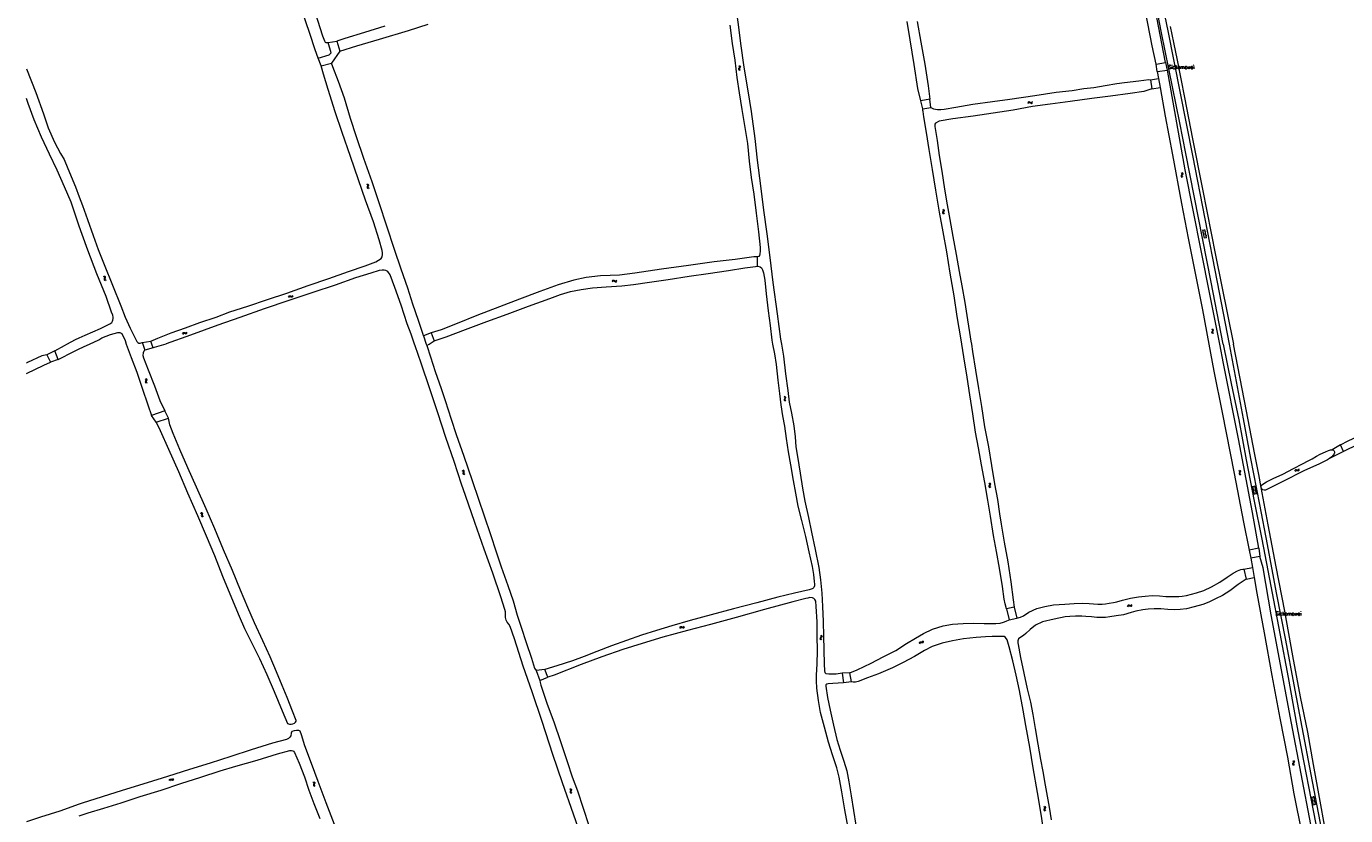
# Model space of a CAD drawing. Header units: metres. Extents: x 189705 to 199106, y 581686 to 588448.
# Tile 93 of 256: x 189971 to 190686, y 586745 to 587172. Entities that reach past the tile are written whole.
import ezdxf

# ---------------------------------------------------------------- set-up
doc = ezdxf.new("R2010")
doc.units = ezdxf.units.M
doc.layers.add('B-WA-OG-GBKN-G', color=7, linetype='Continuous', lineweight=18)
doc.styles.add('Style-STANDARD', font='STANDARD.shx')

msp = doc.modelspace()

# ---------------------------------------------------------------- linework, layer by layer
at = {"layer": 'B-WA-OG-GBKN-G'}
for p, q in [((190357.129, 587149.145), (190357.077, 587148.82)), ((190357.077, 587148.82), (190357.243, 587148.527)), ((190357.111, 587150.727), (190357.426, 587150.468)), ((190357.335, 587149.497), (190357.129, 587149.145)), ((190357.243, 587148.527), (190357.56, 587148.268)), ((190357.538, 587149.859), (190357.335, 587149.497)), ((190357.426, 587150.468), (190357.586, 587150.182)), ((190357.586, 587150.182), (190357.538, 587149.859)), ((190357.62, 587149.233), (190357.568, 587148.908)), ((190357.568, 587148.908), (190357.732, 587148.614)), ((190357.6, 587150.814), (190357.916, 587150.558)), ((190357.824, 587149.587), (190357.62, 587149.233)), ((190357.732, 587148.614), (190358.049, 587148.355)), ((190358.028, 587149.939), (190357.824, 587149.587)), ((190357.916, 587150.558), (190358.079, 587150.274)), ((190358.079, 587150.274), (190358.028, 587149.939)), ((190513.856, 587130.833), (190514.112, 587131.149)), ((190513.943, 587130.344), (190514.202, 587130.659)), ((190514.112, 587131.149), (190514.396, 587131.312)), ((190514.202, 587130.659), (190514.488, 587130.819)), ((190514.396, 587131.312), (190514.731, 587131.261)), ((190514.488, 587130.819), (190514.811, 587130.771)), ((190514.731, 587131.261), (190515.083, 587131.057)), ((190514.811, 587130.771), (190515.173, 587130.568)), ((190515.083, 587131.057), (190515.437, 587130.853)), ((190515.173, 587130.568), (190515.525, 587130.362)), ((190515.437, 587130.853), (190515.762, 587130.801)), ((190515.525, 587130.362), (190515.85, 587130.31)), ((190515.762, 587130.801), (190516.056, 587130.965)), ((190515.85, 587130.31), (190516.143, 587130.476)), ((190516.056, 587130.965), (190516.315, 587131.282)), ((190516.143, 587130.476), (190516.402, 587130.793)), ((190596.826, 587091.263), (190596.774, 587090.938)), ((190596.774, 587090.938), (190596.941, 587090.644)), ((190596.803, 587092.845), (190597.118, 587092.587)), ((190597.03, 587091.616), (190596.826, 587091.263)), ((190596.941, 587090.644), (190597.258, 587090.387)), ((190597.232, 587091.978), (190597.03, 587091.616)), ((190597.118, 587092.587), (190597.279, 587092.301)), ((190597.279, 587092.301), (190597.232, 587091.978)), ((190597.316, 587091.352), (190597.265, 587091.027)), ((190597.265, 587091.027), (190597.43, 587090.733)), ((190597.291, 587092.933), (190597.608, 587092.678)), ((190597.519, 587091.706), (190597.316, 587091.352)), ((190597.43, 587090.733), (190597.747, 587090.475)), ((190597.722, 587092.059), (190597.519, 587091.706)), ((190597.608, 587092.678), (190597.772, 587092.394)), ((190597.772, 587092.394), (190597.722, 587092.059)), ((190155.559, 587086.534), (190155.917, 587086.339)), ((190156.012, 587085.369), (190155.876, 587084.984)), ((190155.876, 587084.984), (190155.886, 587084.655)), ((190155.886, 587084.655), (190156.104, 587084.398)), ((190155.917, 587086.339), (190156.129, 587086.089)), ((190156.142, 587085.763), (190156.012, 587085.369)), ((190156.023, 587086.712), (190156.382, 587086.52)), ((190156.104, 587084.398), (190156.464, 587084.204)), ((190156.129, 587086.089), (190156.142, 587085.763)), ((190156.475, 587085.549), (190156.341, 587085.163)), ((190156.341, 587085.163), (190156.352, 587084.834)), ((190156.352, 587084.834), (190156.568, 587084.576)), ((190156.382, 587086.52), (190156.595, 587086.272)), ((190156.608, 587085.933), (190156.475, 587085.549)), ((190156.568, 587084.576), (190156.927, 587084.382)), ((190156.595, 587086.272), (190156.608, 587085.933)), ((190467.563, 587072.939), (190467.887, 587072.693)), ((190467.645, 587071.359), (190467.606, 587071.032)), ((190467.606, 587071.032), (190467.784, 587070.746)), ((190467.836, 587071.72), (190467.645, 587071.359)), ((190467.784, 587070.746), (190468.11, 587070.5)), ((190468.024, 587072.089), (190467.836, 587071.72)), ((190467.887, 587072.693), (190468.06, 587072.414)), ((190468.06, 587072.414), (190468.024, 587072.089)), ((190468.048, 587073.046), (190468.374, 587072.802)), ((190468.132, 587071.467), (190468.093, 587071.14)), ((190468.093, 587071.14), (190468.269, 587070.853)), ((190468.321, 587071.829), (190468.132, 587071.467)), ((190468.269, 587070.853), (190468.595, 587070.607)), ((190468.511, 587072.189), (190468.321, 587071.829)), ((190468.374, 587072.802), (190468.548, 587072.525)), ((190468.548, 587072.525), (190468.511, 587072.189)), ((190608.47, 587060.619), (190608.763, 587060.681)), ((190609.474, 587057.305), (190608.527, 587061.806)), ((190608.568, 587061.61), (190609.742, 587061.857)), ((190610.648, 587057.552), (190609.701, 587062.053)), ((190609.958, 587060.83), (190610.252, 587060.892)), ((190608.943, 587058.37), (190609.237, 587058.432)), ((190609, 587059.555), (190610.174, 587059.802)), ((190609.433, 587057.5), (190610.607, 587057.747)), ((190610.39, 587058.777), (190610.684, 587058.839)), ((190012.999, 587036.712), (190013.369, 587036.541)), ((190013.369, 587036.541), (190013.597, 587036.305)), ((190013.527, 587035.579), (190013.417, 587035.186)), ((190013.417, 587035.186), (190013.449, 587034.859)), ((190013.449, 587034.859), (190013.683, 587034.616)), ((190013.45, 587036.92), (190013.821, 587036.752)), ((190013.632, 587035.98), (190013.527, 587035.579)), ((190013.597, 587036.305), (190013.632, 587035.98)), ((190013.683, 587034.616), (190014.055, 587034.446)), ((190013.821, 587036.752), (190014.05, 587036.518)), ((190013.978, 587035.789), (190013.87, 587035.395)), ((190013.87, 587035.395), (190013.902, 587035.067)), ((190013.902, 587035.067), (190014.134, 587034.824)), ((190014.086, 587036.181), (190013.978, 587035.789)), ((190014.05, 587036.518), (190014.086, 587036.181)), ((190014.134, 587034.824), (190014.506, 587034.654)), ((190288.696, 587034.235), (190288.967, 587034.538)), ((190288.759, 587033.742), (190289.033, 587034.044)), ((190288.967, 587034.538), (190289.259, 587034.687)), ((190289.033, 587034.044), (190289.327, 587034.19)), ((190289.259, 587034.687), (190289.591, 587034.62)), ((190289.327, 587034.19), (190289.647, 587034.126)), ((190289.591, 587034.62), (190289.933, 587034.399)), ((190289.647, 587034.126), (190289.998, 587033.907)), ((190289.933, 587034.399), (190290.276, 587034.178)), ((190289.998, 587033.907), (190290.34, 587033.684)), ((190290.276, 587034.178), (190290.598, 587034.111)), ((190290.34, 587033.684), (190290.662, 587033.616)), ((190290.598, 587034.111), (190290.9, 587034.26)), ((190290.662, 587033.616), (190290.964, 587033.768)), ((190290.9, 587034.26), (190291.174, 587034.564)), ((190290.964, 587033.768), (190291.237, 587034.071)), ((190113.275, 587025.592), (190113.459, 587025.955)), ((190113.459, 587025.955), (190113.703, 587026.174)), ((190113.464, 587025.132), (190113.651, 587025.494)), ((190113.651, 587025.494), (190113.897, 587025.712)), ((190113.703, 587026.174), (190114.041, 587026.195)), ((190113.897, 587025.712), (190114.222, 587025.733)), ((190114.041, 587026.195), (190114.428, 587026.07)), ((190114.222, 587025.733), (190114.619, 587025.611)), ((190114.428, 587026.07), (190114.817, 587025.946)), ((190114.619, 587025.611), (190115.006, 587025.484)), ((190114.817, 587025.946), (190115.146, 587025.963)), ((190115.006, 587025.484), (190115.335, 587025.502)), ((190115.146, 587025.963), (190115.398, 587026.186)), ((190115.335, 587025.502), (190115.587, 587025.726)), ((190115.398, 587026.186), (190115.584, 587026.55)), ((190115.587, 587025.726), (190115.773, 587026.09)), ((190055.986, 587005.699), (190056.166, 587006.065)), ((190056.166, 587006.065), (190056.406, 587006.287)), ((190056.18, 587005.242), (190056.362, 587005.606)), ((190056.362, 587005.606), (190056.605, 587005.827)), ((190056.406, 587006.287), (190056.744, 587006.312)), ((190056.605, 587005.827), (190056.931, 587005.852)), ((190056.744, 587006.312), (190057.133, 587006.191)), ((190056.931, 587005.852), (190057.329, 587005.735)), ((190057.133, 587006.191), (190057.523, 587006.071)), ((190057.329, 587005.735), (190057.718, 587005.612)), ((190057.523, 587006.071), (190057.852, 587006.093)), ((190057.718, 587005.612), (190058.046, 587005.634)), ((190057.852, 587006.093), (190058.102, 587006.318)), ((190058.046, 587005.634), (190058.296, 587005.861)), ((190058.102, 587006.318), (190058.283, 587006.684)), ((190058.296, 587005.861), (190058.477, 587006.227)), ((190613.251, 587008.108), (190613.585, 587007.876)), ((190613.399, 587006.533), (190613.373, 587006.205)), ((190613.373, 587006.205), (190613.563, 587005.926)), ((190613.575, 587006.901), (190613.399, 587006.533)), ((190613.563, 587005.926), (190613.899, 587005.694)), ((190613.747, 587007.278), (190613.575, 587006.901)), ((190613.585, 587007.876), (190613.769, 587007.604)), ((190613.731, 587008.235), (190614.067, 587008.005)), ((190613.769, 587007.604), (190613.747, 587007.278)), ((190613.881, 587006.661), (190613.855, 587006.332)), ((190613.855, 587006.332), (190614.043, 587006.053)), ((190614.055, 587007.03), (190613.881, 587006.661)), ((190614.043, 587006.053), (190614.379, 587005.821)), ((190614.229, 587007.398), (190614.055, 587007.03)), ((190614.067, 587008.005), (190614.252, 587007.736)), ((190614.252, 587007.736), (190614.229, 587007.398)), ((190035.606, 586981.185), (190035.945, 586980.959)), ((190035.782, 586979.613), (190035.762, 586979.285)), ((190035.762, 586979.285), (190035.956, 586979.009)), ((190035.952, 586979.984), (190035.782, 586979.613)), ((190035.945, 586980.959), (190036.133, 586980.69)), ((190036.117, 586980.364), (190035.952, 586979.984)), ((190035.956, 586979.009), (190036.297, 586978.783)), ((190036.084, 586981.321), (190036.424, 586981.097)), ((190036.133, 586980.69), (190036.117, 586980.364)), ((190036.261, 586979.749), (190036.242, 586979.42)), ((190036.242, 586979.42), (190036.434, 586979.144)), ((190036.429, 586980.121), (190036.261, 586979.749)), ((190036.424, 586981.097), (190036.614, 586980.83)), ((190036.597, 586980.492), (190036.429, 586980.121)), ((190036.434, 586979.144), (190036.775, 586978.918)), ((190036.614, 586980.83), (190036.597, 586980.492)), ((190381.588, 586971.567), (190381.926, 586971.339)), ((190381.756, 586969.994), (190381.735, 586969.666)), ((190381.735, 586969.666), (190381.927, 586969.389)), ((190381.928, 586970.364), (190381.756, 586969.994)), ((190381.926, 586971.339), (190382.113, 586971.069)), ((190381.927, 586969.389), (190382.267, 586969.161)), ((190382.095, 586970.744), (190381.928, 586970.364)), ((190382.067, 586971.7), (190382.406, 586971.474)), ((190382.113, 586971.069), (190382.095, 586970.744)), ((190382.236, 586970.127), (190382.215, 586969.799)), ((190382.215, 586969.799), (190382.406, 586969.522)), ((190382.406, 586970.499), (190382.236, 586970.127)), ((190382.406, 586971.474), (190382.595, 586971.207)), ((190382.576, 586970.869), (190382.406, 586970.499)), ((190382.406, 586969.522), (190382.745, 586969.294)), ((190382.595, 586971.207), (190382.576, 586970.869)), ((190207.683, 586931.801), (190208.065, 586931.66)), ((190208.065, 586931.66), (190208.311, 586931.443)), ((190628.441, 586931.751), (190628.791, 586931.542)), ((190658.511, 586931.365), (190658.661, 586931.744)), ((190658.661, 586931.744), (190658.884, 586931.984)), ((190658.884, 586931.984), (190659.219, 586932.035)), ((190659.219, 586932.035), (190659.616, 586931.946)), ((190659.616, 586931.946), (190660.014, 586931.857)), ((190660.014, 586931.857), (190660.34, 586931.905)), ((190660.34, 586931.905), (190660.571, 586932.149)), ((190660.57, 586931.463), (190660.801, 586931.709)), ((190660.571, 586932.149), (190660.724, 586932.528)), ((190660.801, 586931.709), (190660.953, 586932.088)), ((190207.248, 586931.561), (190207.63, 586931.417)), ((190207.63, 586931.417), (190207.874, 586931.198)), ((190207.857, 586930.469), (190207.775, 586930.069)), ((190207.775, 586930.069), (190207.831, 586929.745)), ((190207.831, 586929.745), (190208.082, 586929.52)), ((190207.932, 586930.877), (190207.857, 586930.469)), ((190207.874, 586931.198), (190207.932, 586930.877)), ((190208.082, 586929.52), (190208.465, 586929.377)), ((190208.291, 586930.711), (190208.212, 586930.31)), ((190208.212, 586930.31), (190208.267, 586929.986)), ((190208.267, 586929.986), (190208.517, 586929.76)), ((190208.37, 586931.11), (190208.291, 586930.711)), ((190208.311, 586931.443), (190208.37, 586931.11)), ((190208.517, 586929.76), (190208.9, 586929.617)), ((190492.587, 586924.733), (190492.926, 586924.507)), ((190492.926, 586924.507), (190493.114, 586924.238)), ((190493.065, 586924.869), (190493.405, 586924.644)), ((190493.405, 586924.644), (190493.595, 586924.377)), ((190627.97, 586931.596), (190628.318, 586931.384)), ((190628.211, 586930.032), (190628.206, 586929.703)), ((190628.206, 586929.703), (190628.411, 586929.436)), ((190628.365, 586930.41), (190628.211, 586930.032)), ((190628.318, 586931.384), (190628.517, 586931.123)), ((190628.515, 586930.797), (190628.365, 586930.41)), ((190628.411, 586929.436), (190628.761, 586929.224)), ((190628.517, 586931.123), (190628.515, 586930.797)), ((190628.685, 586930.188), (190628.679, 586929.859)), ((190628.679, 586929.859), (190628.883, 586929.591)), ((190628.837, 586930.567), (190628.685, 586930.188)), ((190628.791, 586931.542), (190628.992, 586931.283)), ((190628.989, 586930.945), (190628.837, 586930.567)), ((190628.883, 586929.591), (190629.233, 586929.38)), ((190628.992, 586931.283), (190628.989, 586930.945)), ((190658.74, 586930.925), (190658.893, 586931.302)), ((190658.893, 586931.302), (190659.119, 586931.541)), ((190659.119, 586931.541), (190659.441, 586931.592)), ((190659.441, 586931.592), (190659.847, 586931.506)), ((190659.847, 586931.506), (190660.244, 586931.415)), ((190660.244, 586931.415), (190660.57, 586931.463)), ((190492.761, 586923.161), (190492.741, 586922.833)), ((190492.741, 586922.833), (190492.935, 586922.557)), ((190492.931, 586923.532), (190492.761, 586923.161)), ((190493.097, 586923.912), (190492.931, 586923.532)), ((190492.935, 586922.557), (190493.275, 586922.33)), ((190493.114, 586924.238), (190493.097, 586923.912)), ((190493.241, 586923.296), (190493.221, 586922.968)), ((190493.221, 586922.968), (190493.413, 586922.692)), ((190493.409, 586923.669), (190493.241, 586923.296)), ((190493.577, 586924.039), (190493.409, 586923.669)), ((190493.413, 586922.692), (190493.753, 586922.465)), ((190493.595, 586924.377), (190493.577, 586924.039)), ((190635.704, 586921.716), (190635.41, 586921.659)), ((190635.468, 586922.946), (190636.337, 586918.428)), ((190636.684, 586922.976), (190635.505, 586922.749)), ((190636.101, 586919.656), (190635.806, 586919.599)), ((190637.081, 586920.914), (190635.902, 586920.687)), ((190637.478, 586918.852), (190636.299, 586918.625)), ((190636.646, 586923.172), (190637.515, 586918.655)), ((190637.158, 586922.098), (190636.864, 586922.041)), ((190637.593, 586919.841), (190637.298, 586919.785)), ((190065.514, 586908.582), (190065.9, 586908.45)), ((190065.9, 586908.45), (190066.151, 586908.239)), ((190065.941, 586908.836), (190066.328, 586908.707)), ((190066.158, 586907.51), (190066.089, 586907.108)), ((190066.089, 586907.108), (190066.155, 586906.785)), ((190066.151, 586908.239), (190066.22, 586907.92)), ((190066.155, 586906.785), (190066.414, 586906.569)), ((190066.22, 586907.92), (190066.158, 586907.51)), ((190066.328, 586908.707), (190066.58, 586908.499)), ((190066.414, 586906.569), (190066.801, 586906.438)), ((190066.583, 586907.766), (190066.518, 586907.363)), ((190066.518, 586907.363), (190066.584, 586907.04)), ((190066.58, 586908.499), (190066.65, 586908.167)), ((190066.65, 586908.167), (190066.583, 586907.766)), ((190066.584, 586907.04), (190066.84, 586906.823)), ((190066.84, 586906.823), (190067.228, 586906.692)), ((190567.832, 586858.11), (190568.01, 586858.476)), ((190568.01, 586858.476), (190568.25, 586858.699)), ((190568.027, 586857.654), (190568.208, 586858.019)), ((190568.208, 586858.019), (190568.451, 586858.24)), ((190568.25, 586858.699), (190568.588, 586858.725)), ((190568.451, 586858.24), (190568.776, 586858.265)), ((190568.588, 586858.725), (190568.977, 586858.606)), ((190568.776, 586858.265), (190569.174, 586858.15)), ((190568.977, 586858.606), (190569.368, 586858.487)), ((190569.174, 586858.15), (190569.564, 586858.029)), ((190569.368, 586858.487), (190569.696, 586858.51)), ((190569.564, 586858.029), (190569.892, 586858.051)), ((190569.696, 586858.51), (190569.946, 586858.736)), ((190569.892, 586858.051), (190570.141, 586858.279)), ((190569.946, 586858.736), (190570.126, 586859.102)), ((190570.141, 586858.279), (190570.322, 586858.646)), ((190325.353, 586846.446), (190325.549, 586846.804)), ((190325.527, 586845.981), (190325.725, 586846.337)), ((190325.549, 586846.804), (190325.799, 586847.015)), ((190325.725, 586846.337), (190325.978, 586846.547)), ((190325.799, 586847.015), (190326.138, 586847.025)), ((190325.978, 586846.547), (190326.304, 586846.557)), ((190326.138, 586847.025), (190326.521, 586846.888)), ((190326.304, 586846.557), (190326.696, 586846.423)), ((190326.521, 586846.888), (190326.905, 586846.751)), ((190326.696, 586846.423), (190327.08, 586846.284)), ((190326.905, 586846.751), (190327.235, 586846.759)), ((190327.08, 586846.284), (190327.409, 586846.291)), ((190327.235, 586846.759), (190327.494, 586846.973)), ((190327.409, 586846.291), (190327.668, 586846.507)), ((190327.494, 586846.973), (190327.692, 586847.331)), ((190327.668, 586846.507), (190327.866, 586846.865)), ((190401.254, 586840.717), (190401.168, 586840.4)), ((190401.168, 586840.4), (190401.301, 586840.09)), ((190401.497, 586841.045), (190401.254, 586840.717)), ((190401.301, 586840.09), (190401.588, 586839.799)), ((190401.406, 586842.292), (190401.691, 586842.001)), ((190401.737, 586841.383), (190401.497, 586841.045)), ((190401.752, 586840.751), (190401.665, 586840.434)), ((190401.665, 586840.434), (190401.796, 586840.124)), ((190401.691, 586842.001), (190401.82, 586841.699)), ((190401.82, 586841.699), (190401.737, 586841.383)), ((190401.992, 586841.081), (190401.752, 586840.751)), ((190401.796, 586840.124), (190402.083, 586839.833)), ((190401.901, 586842.326), (190402.188, 586842.037)), ((190402.233, 586841.41), (190401.992, 586841.081)), ((190402.188, 586842.037), (190402.319, 586841.737)), ((190402.319, 586841.737), (190402.233, 586841.41)), ((190455.328, 586838.685), (190455.653, 586838.781)), ((190455.653, 586838.781), (190456.058, 586838.747)), ((190456.058, 586838.747), (190456.465, 586838.713)), ((190456.465, 586838.713), (190456.781, 586838.804)), ((190456.781, 586838.804), (190456.978, 586839.077)), ((190456.978, 586839.077), (190457.077, 586839.473)), ((190457.265, 586838.672), (190457.364, 586839.068)), ((190455.042, 586838.022), (190455.14, 586838.417)), ((190455.14, 586838.417), (190455.328, 586838.685)), ((190455.329, 586837.616), (190455.43, 586838.011)), ((190455.43, 586838.011), (190455.62, 586838.278)), ((190455.62, 586838.278), (190455.933, 586838.372)), ((190455.933, 586838.372), (190456.347, 586838.342)), ((190456.347, 586838.342), (190456.753, 586838.306)), ((190456.753, 586838.306), (190457.069, 586838.397)), ((190457.069, 586838.397), (190457.265, 586838.672)), ((190657.676, 586774.442), (190657.999, 586774.194)), ((190657.19, 586774.341), (190657.511, 586774.091)), ((190657.251, 586772.761), (190657.208, 586772.434)), ((190657.208, 586772.434), (190657.381, 586772.145)), ((190657.447, 586773.118), (190657.251, 586772.761)), ((190657.381, 586772.145), (190657.705, 586771.895)), ((190657.64, 586773.486), (190657.447, 586773.118)), ((190657.511, 586774.091), (190657.68, 586773.809)), ((190657.68, 586773.809), (190657.64, 586773.486)), ((190657.739, 586772.861), (190657.696, 586772.535)), ((190657.696, 586772.535), (190657.868, 586772.246)), ((190657.933, 586773.221), (190657.739, 586772.861)), ((190657.868, 586772.246), (190658.191, 586771.996)), ((190658.128, 586773.578), (190657.933, 586773.221)), ((190657.999, 586774.194), (190658.169, 586773.914)), ((190658.169, 586773.914), (190658.128, 586773.578)), ((190048.769, 586763.821), (190048.934, 586764.193)), ((190048.934, 586764.193), (190049.166, 586764.424)), ((190048.98, 586763.372), (190049.148, 586763.743)), ((190049.148, 586763.743), (190049.383, 586763.973)), ((190049.166, 586764.424), (190049.503, 586764.462)), ((190049.383, 586763.973), (190049.707, 586764.01)), ((190049.503, 586764.462), (190049.896, 586764.357)), ((190049.707, 586764.01), (190050.109, 586763.908)), ((190049.896, 586764.357), (190050.29, 586764.252)), ((190050.109, 586763.908), (190050.503, 586763.801)), ((190050.29, 586764.252), (190050.618, 586764.287)), ((190050.503, 586763.801), (190050.83, 586763.835)), ((190050.618, 586764.287), (190050.859, 586764.521)), ((190050.83, 586763.835), (190051.071, 586764.072)), ((190050.859, 586764.521), (190051.026, 586764.894)), ((190051.071, 586764.072), (190051.238, 586764.445)), ((190126.506, 586762.81), (190126.861, 586762.609)), ((190126.941, 586761.638), (190126.8, 586761.255)), ((190126.8, 586761.255), (190126.805, 586760.926)), ((190126.805, 586760.926), (190127.02, 586760.666)), ((190126.861, 586762.609), (190127.069, 586762.355)), ((190127.078, 586762.03), (190126.941, 586761.638)), ((190126.972, 586762.981), (190127.328, 586762.783)), ((190127.02, 586760.666), (190127.376, 586760.466)), ((190127.069, 586762.355), (190127.078, 586762.03)), ((190127.407, 586761.811), (190127.268, 586761.427)), ((190127.268, 586761.427), (190127.273, 586761.098)), ((190127.273, 586761.098), (190127.486, 586760.837)), ((190127.328, 586762.783), (190127.538, 586762.532)), ((190127.546, 586762.193), (190127.407, 586761.811)), ((190127.486, 586760.837), (190127.843, 586760.637)), ((190127.538, 586762.532), (190127.546, 586762.193)), ((190265.503, 586759.06), (190265.862, 586758.868)), ((190265.963, 586757.898), (190265.83, 586757.512)), ((190265.83, 586757.512), (190265.842, 586757.184)), ((190265.842, 586757.184), (190266.062, 586756.928)), ((190265.862, 586758.868), (190266.076, 586758.618)), ((190266.091, 586758.293), (190265.963, 586757.898)), ((190265.966, 586759.241), (190266.326, 586759.051)), ((190266.062, 586756.928), (190266.423, 586756.736)), ((190266.076, 586758.618), (190266.091, 586758.293)), ((190266.425, 586758.081), (190266.294, 586757.694)), ((190266.294, 586757.694), (190266.306, 586757.365)), ((190266.306, 586757.365), (190266.524, 586757.109)), ((190266.326, 586759.051), (190266.541, 586758.804)), ((190266.556, 586758.466), (190266.425, 586758.081)), ((190266.524, 586757.109), (190266.885, 586756.917)), ((190266.541, 586758.804), (190266.556, 586758.466)), ((190667.503, 586753.613), (190667.797, 586753.675)), ((190668.511, 586750.3), (190667.559, 586754.8)), ((190667.6, 586754.604), (190668.774, 586754.853)), ((190669.685, 586750.548), (190668.733, 586755.048)), ((190668.992, 586753.825), (190669.285, 586753.888)), ((190522.355, 586749.572), (190522.686, 586749.334)), ((190522.48, 586747.994), (190522.45, 586747.667)), ((190522.45, 586747.667), (190522.635, 586747.385)), ((190522.661, 586748.36), (190522.48, 586747.994)), ((190522.635, 586747.385), (190522.968, 586747.148)), ((190522.839, 586748.735), (190522.661, 586748.36)), ((190522.686, 586749.334), (190522.866, 586749.06)), ((190522.836, 586749.692), (190523.169, 586749.457)), ((190522.866, 586749.06), (190522.839, 586748.735)), ((190522.964, 586748.115), (190522.934, 586747.787)), ((190522.934, 586747.787), (190523.117, 586747.505)), ((190523.143, 586748.482), (190522.964, 586748.115)), ((190523.117, 586747.505), (190523.45, 586747.268)), ((190523.323, 586748.847), (190523.143, 586748.482)), ((190523.169, 586749.457), (190523.351, 586749.185)), ((190523.351, 586749.185), (190523.323, 586748.847)), ((190667.979, 586751.365), (190668.273, 586751.427)), ((190668.035, 586752.55), (190669.209, 586752.798)), ((190668.47, 586750.495), (190669.644, 586750.744)), ((190669.426, 586751.773), (190669.72, 586751.835))]:
    msp.add_line(p, q, dxfattribs=at)
at = {"layer": 'B-WA-OG-GBKN-G', "flags": 128}
for points in [[(190588.368, 587152.459), (190578.04, 587206.02), (190565.75, 587269.06), (190558.91, 587304.4), (190551.45, 587342.69), (190550.09, 587347.57), (190548.94, 587351.23), (190548.12, 587353.58), (190547.5, 587354.68), (190546.7, 587355.55), (190546.35, 587356.04), (190546.18, 587356.4), (190546.06, 587357.06), (190544.97, 587363.1), (190544.32, 587372.56), (190544.41, 587382.18), (190545.48, 587390.62), (190547.85, 587397.98), (190549.89, 587403.16), (190552.92, 587408.81), (190558.57, 587416.69), (190565.289, 587424.447), (190571.141, 587430.285), (190583.31, 587442.661)], [(190129.417, 587154.875), (190127.735, 587159.284), (190124.916, 587168.212), (190120.529, 587180.752), (190116.847, 587192.056), (190112.809, 587204.066), (190108.779, 587216.425), (190104.051, 587229.988), (190098.997, 587245.274), (190094.09, 587260.093), (190090.521, 587269.604), (190086.766, 587280.565), (190082.743, 587293.344), (190077.919, 587307.478), (190073.109, 587321.831), (190068.754, 587333.848), (190064.162, 587347.178), (190060.46, 587358.378), (190057.683, 587365.921), (190057.135, 587366.77), (190056.501, 587367.01), (190056.061, 587366.888), (190055.342, 587366.468), (190052.446, 587364.454)], [(190581.078, 587161.466), (190572.76, 587204.56), (190560.23, 587267.74), (190544.26, 587349.27), (190543.97, 587350.1), (190543.21, 587350.63), (190541.86, 587350.83)], [(190099.93, 587261.979), (190100.199, 587260.471), (190103.934, 587249.717), (190107.611, 587238.718), (190112.235, 587224.831), (190117.413, 587209.901), (190122.487, 587194.68), (190127.826, 587179.453), (190131.811, 587166.952), (190132.797, 587164.135), (190133.197, 587163.462), (190133.526, 587163.267), (190134.743, 587163.356)], [(190619.696, 587000), (190613.05, 587033.51), (190599.32, 587103.28), (190596.1, 587119.77), (190586.22, 587168.62), (190568.93, 587258.89)], [(190380.465, 587000), (190379.994, 587002.721), (190378.231, 587016.378), (190375.907, 587033.274), (190374.189, 587046.931), (190372.68, 587059.633), (190370.759, 587072.544), (190369.11, 587085.627), (190367.342, 587099.646), (190366.061, 587111.342), (190364.147, 587125.967), (190362.348, 587137.105), (190360.215, 587150.035), (190358.415, 587162.746), (190357.045, 587173.089), (190355.511, 587184.296), (190353.634, 587195.164), (190351.468, 587206.451), (190350.487, 587214.343), (190349.699, 587223.453), (190349.224, 587232.072)], [(190583.16, 587200.87), (190589.67, 587169.63), (190602.92, 587102.04), (190616.35, 587033.56), (190622.813, 587000)], [(190455.766, 587131.796), (190454.246, 587138.427), (190452.203, 587151.364), (190450, 587164.785), (190448.506, 587174.645)], [(190453.933, 587174.714), (190455.841, 587163.472), (190457.926, 587151.515), (190459.897, 587139.893), (190460.803, 587132.678)], [(190165.59, 587172.177), (190154.513, 587168.713), (190143.831, 587165.502), (190139.5, 587164.027)], [(190141.077, 587158.712), (190150.276, 587161.473), (190162.647, 587165.148), (190178.307, 587169.742), (190189.033, 587173.238)], [(190352.398, 587172.678), (190353.641, 587162.696), (190355.036, 587153.783), (190356.242, 587144.362), (190357.401, 587136.018), (190358.97, 587127.021), (190360.354, 587118.405), (190361.939, 587108.699), (190362.919, 587098.97), (190363.928, 587090.265), (190365.355, 587081.185), (190366.584, 587070.797), (190367.891, 587060.776), (190368.901, 587052.207), (190368.874, 587050.338), (190368.707, 587048.921), (190368.368, 587047.891)], [(190590.97, 587171.95), (190592.74, 587163.24), (190594.64, 587153.83), (190598.59, 587133.6), (190602.99, 587111.18), (190608.41, 587083.86), (190615.49, 587048.19), (190625.178, 587000)], [(190129.417, 587154.875), (190135.36, 587156.664), (190136.501, 587157.769), (190134.743, 587163.356)], [(190134.743, 587163.356), (190139.5, 587164.027)], [(190139.5, 587164.027), (190141.077, 587158.712)], [(190583.383, 587151.598), (190581.078, 587161.466)], [(190130.95, 587150.589), (190129.417, 587154.875)], [(190141.077, 587158.712), (190136.601, 587152.184)], [(189971.34, 587149.03), (189976.453, 587136.307), (189980.53, 587124.653), (189983.119, 587117.169), (189986.594, 587109.314), (189989.878, 587103.123), (189991.749, 587099.975), (189993.766, 587095.054), (189997.898, 587085.089), (190000, 587079.678)], [(190038.715, 587001.519), (190042.548, 587003.267), (190049.748, 587006.096), (190057.466, 587008.865), (190065.371, 587011.603), (190074.098, 587014.597), (190081.55, 587017.432), (190091.209, 587020.438), (190101.976, 587024.057), (190112.451, 587027.528), (190123.976, 587031.676), (190135.254, 587035.579), (190145.762, 587039.36), (190154.909, 587042.29), (190160.692, 587044.603), (190163.483, 587046.378), (190163.989, 587047.167), (190164.224, 587048.48), (190164.219, 587049.412), (190164.073, 587050.719), (190162.458, 587056.357), (190159.303, 587066.243), (190155.064, 587077.943), (190151.187, 587088.994), (190146.963, 587101.651), (190142.39, 587114.619), (190138.623, 587125.852), (190134.85, 587137.777), (190132.205, 587146.245), (190130.95, 587150.589)], [(190130.95, 587150.589), (190136.601, 587152.184)], [(190186.363, 587004.429), (190186.229, 587005.119), (190183.759, 587012.837), (190180.622, 587021.516), (190177.887, 587030.217), (190174.318, 587040.505), (190170.757, 587051.116), (190166.643, 587063.876), (190162.354, 587076.449), (190158.711, 587087.83), (190154.195, 587100.462), (190150.222, 587112.238), (190146.964, 587122.157), (190143.617, 587133.188), (190140.384, 587142.246), (190137.368, 587150.197), (190136.601, 587152.184)], [(190583.383, 587151.598), (190588.368, 587152.459)], [(190583.88, 587147.606), (190583.383, 587151.598)], [(190583.88, 587147.606), (190589.454, 587148.352)], [(190583.88, 587147.606), (190584.495, 587143.759)], [(190588.368, 587152.459), (190588.499, 587152.482)], [(190589.454, 587148.352), (190588.499, 587152.482)], [(190617.734, 587000), (190612.243, 587028.002), (190599.06, 587094.431), (190589.454, 587148.352)], [(190461.172, 587128.152), (190462.696, 587127.405), (190464.886, 587127.009), (190466.601, 587127.073), (190468.515, 587127.24), (190474.739, 587128.343), (190483.962, 587129.879), (190494.628, 587131.344), (190504.126, 587132.66), (190517.662, 587134.617), (190529.148, 587136.46), (190537.82, 587137.372), (190544.121, 587138.333), (190549.634, 587138.982), (190555.741, 587139.989), (190561.978, 587141.13), (190566.175, 587141.597), (190573.888, 587142.597), (190579.272, 587143.188), (190580.309, 587143.171)], [(190580.309, 587143.171), (190584.495, 587143.759)], [(190580.309, 587143.171), (190580.947, 587138.167)], [(190580.947, 587138.167), (190585.437, 587138.88)], [(190584.495, 587143.759), (190585.437, 587138.88)], [(190585.437, 587138.88), (190588.168, 587123.371), (190592.088, 587102.39), (190597.059, 587076.086), (190600.601, 587057.414), (190608.378, 587018.445), (190611.77, 587000)], [(190000, 587063.817), (189998.21, 587069.195), (189995.537, 587076.892), (189991.992, 587085.122), (189987.949, 587094.175), (189983.829, 587102.833), (189979.457, 587112.015), (189975.544, 587121.462), (189972.349, 587130.332), (189971.34, 587133.01)], [(190460.803, 587132.678), (190455.766, 587131.796)], [(190457.012, 587127.46), (190455.766, 587131.796)], [(190461.172, 587128.152), (190460.803, 587132.678)], [(190580.947, 587138.167), (190576.72, 587136.811), (190569.278, 587135.675), (190558.612, 587134.164), (190548.54, 587132.966), (190536.746, 587131.396), (190525.809, 587129.88), (190516.298, 587128.648), (190505.887, 587126.633), (190494.97, 587125.027), (190484.149, 587123.439), (190473.257, 587121.988), (190465.77, 587120.683), (190463.813, 587119.705), (190463.379, 587119.088), (190463.361, 587117.876), (190463.556, 587116.658), (190464.645, 587110.176), (190465.831, 587102.109), (190467.222, 587093.705), (190468.716, 587083.832), (190470.107, 587075.345), (190471.487, 587067.489), (190473.242, 587058.202), (190474.962, 587048.457), (190476.582, 587039.33), (190478.028, 587031.61), (190479.647, 587022.413), (190481.054, 587013.172), (190482.238, 587006.168), (190482.98, 587001.589), (190483.247, 587000)], [(190477.995, 587000), (190477.615, 587002.345), (190475.525, 587014.985), (190473.817, 587026.168), (190471.771, 587038.447), (190469.838, 587049.863), (190467.909, 587060.833), (190465.896, 587071.508), (190464.003, 587083.413), (190462.146, 587094.518), (190460.385, 587105.282), (190458.862, 587114.556), (190457.394, 587123.056), (190457.058, 587125.932), (190457.002, 587126.532), (190457.012, 587127.46)], [(190457.012, 587127.46), (190461.172, 587128.152)], [(190000, 587079.678), (190001.809, 587075.021), (190004.379, 587067.517), (190007.484, 587058.874), (190010.15, 587051.208), (190013.54, 587043.005), (190018.006, 587031.958), (190022.576, 587020.647), (190024.889, 587014.567), (190027.623, 587008.558), (190030.235, 587003.261), (190031.145, 587001.304), (190031.619, 587000.794), (190032.314, 587000.499), (190032.959, 587000.483), (190034.094, 587000.834)], [(190000, 587003.359), (190003.256, 587004.829), (190011.564, 587008.433), (190016.596, 587010.942), (190017.554, 587011.672), (190017.957, 587012.37), (190018.178, 587012.958), (190018.341, 587013.767), (190018.329, 587014.504), (190018.169, 587015.553), (190017.492, 587017.217), (190014.491, 587025.77), (190009.483, 587038.098), (190004.567, 587050.84), (190001.481, 587059.367), (190000, 587063.817)], [(190368.368, 587047.891), (190368.005, 587047.505), (190367.141, 587047.251), (190365.426, 587047.168), (190355.225, 587045.778), (190343.877, 587044.585), (190330.044, 587042.514), (190315.444, 587040.503), (190300.98, 587038.331), (190292.552, 587037.236), (190287.569, 587037.056), (190282.335, 587036.922), (190274.546, 587035.967), (190267.876, 587034.634), (190259.417, 587032.116), (190249.484, 587028.533), (190238.453, 587024.291), (190227.673, 587020.08), (190215.261, 587015.464), (190204.596, 587011.065), (190196.101, 587007.754), (190190.647, 587006.034)], [(190367.384, 587042.35), (190367.293, 587046.978)], [(190181.562, 587000), (190179.682, 587005.358), (190177.674, 587010.909), (190174.274, 587020.983), (190170.951, 587030.668), (190168.445, 587037.499), (190167.102, 587039.306), (190166.087, 587039.819), (190165.136, 587039.963), (190164.042, 587039.958), (190162.424, 587039.773), (190157.88, 587038.448), (190149.561, 587035.854), (190138.638, 587031.944), (190126.558, 587027.951), (190113.57, 587023.514), (190100.066, 587019.104), (190086.871, 587014.402), (190074.965, 587010.312)], [(190192.267, 587001.761), (190198.695, 587003.959), (190209.119, 587007.829), (190220.815, 587012.198), (190231.716, 587016.118), (190243.289, 587020.48), (190254.875, 587024.707), (190260.684, 587026.772), (190266.11, 587028.407), (190271.832, 587029.602), (190278.08, 587030.447), (190285.346, 587030.985), (190293.81, 587031.506), (190300.284, 587032.241), (190308.932, 587033.502), (190319.005, 587035.028), (190330.368, 587036.819), (190340.582, 587038.19), (190351.668, 587039.918), (190360.587, 587041.204), (190366.32, 587042.025), (190367.615, 587042.104), (190368.8, 587041.887), (190369.507, 587041.271), (190370.076, 587040.116), (190370.534, 587038.541), (190371.401, 587034.574), (190372.087, 587027.179), (190373.12, 587017.946), (190374.19, 587010.033), (190375.067, 587002.045), (190375.514, 587000)], [(190074.965, 587010.312), (190060.177, 587004.72), (190047.014, 587000.056), (190046.829, 587000)], [(189993.271, 587000), (189998.003, 587002.458), (190000, 587003.359)], [(190005.487, 587000), (190010.543, 587002.319), (190012.221, 587003.355), (190016.889, 587005.204), (190020.799, 587006.214), (190021.912, 587006.18), (190022.63, 587005.952), (190023.043, 587005.634), (190024.816, 587001.84), (190025.479, 587000)], [(190190.647, 587006.034), (190186.363, 587004.429)], [(190186.363, 587004.429), (190187.924, 587000)], [(190190.647, 587006.034), (190192.267, 587001.761)], [(189986.774, 586996.321), (189982.332, 586994.137)], [(189986.774, 586996.321), (189991.917, 586999.297), (189993.271, 587000)], [(189988.619, 586991.581), (189986.774, 586996.321)], [(189988.619, 586991.581), (189997.002, 586995.885), (190000, 586997.351)], [(190000, 586997.351), (190004.334, 586999.471), (190005.487, 587000)], [(190025.479, 587000), (190028.092, 586992.748), (190031.116, 586984.819), (190034.072, 586976.18), (190037.084, 586967.047), (190039.094, 586961.225)], [(190034.094, 587000.834), (190038.715, 587001.519)], [(190034.094, 587000.834), (190034.391, 587000)], [(190034.391, 587000), (190035.588, 586996.633)], [(190035.588, 586996.633), (190034.987, 586996.14), (190034.522, 586995.315), (190034.445, 586993.857), (190034.72, 586992.534), (190037.287, 586986.085), (190040.672, 586977.327), (190043.565, 586969.353), (190046.311, 586963.841)], [(190039.984, 586998.004), (190035.588, 586996.633)], [(190039.263, 587000), (190038.715, 587001.519)], [(190039.984, 586998.004), (190039.263, 587000)], [(190046.829, 587000), (190040.612, 586998.113), (190039.984, 586998.004)], [(190273.311, 586729.368), (190267.637, 586745.331), (190261.804, 586762.386), (190256.491, 586777.737), (190250.693, 586795.501), (190245.332, 586811.651), (190240.384, 586825.616), (190235.654, 586840.322), (190233.424, 586847.102), (190232.7, 586848.209), (190231.781, 586849.363), (190231.207, 586850.457), (190230.952, 586851.966), (190230.944, 586855.053), (190230.578, 586856.244), (190228.419, 586863.024), (190224.02, 586875.901), (190219.388, 586888.845), (190214.299, 586903.285), (190209.264, 586918.043), (190207.051, 586924.081), (190202.988, 586936.298), (190198.519, 586949.325), (190194.187, 586962.656), (190189.803, 586975.78), (190185.122, 586989.614), (190181.921, 586998.976), (190181.562, 587000)], [(190187.924, 587000), (190188.199, 586999.219)], [(190188.199, 586999.219), (190189.449, 587000)], [(190188.199, 586999.219), (190190.168, 586993.007), (190192.814, 586985.164), (190195.95, 586975.9), (190198.107, 586969.419), (190201.357, 586959.4), (190204.118, 586950.957), (190208.3, 586939.293), (190212.873, 586926.136), (190216.229, 586916.063), (190219.27, 586906.895), (190222.71, 586896.815), (190225.893, 586887.51), (190228.6, 586879.285), (190232.151, 586869.179), (190235.006, 586860.85), (190237.182, 586853.192), (190239.433, 586846.672), (190242.139, 586838.35), (190244.896, 586829.832), (190246.579, 586824.51), (190247.453, 586823.121)], [(190189.449, 587000), (190192.267, 587001.761)], [(190375.514, 587000), (190376.661, 586994.75), (190377.492, 586988.931), (190378.455, 586980.374), (190379.28, 586973.19), (190379.993, 586967.078), (190380.888, 586961.193), (190381.92, 586955.554), (190382.91, 586948.928), (190383.91, 586941.684), (190385.25, 586934.647), (190386.759, 586926.18), (190387.865, 586919.209), (190389.185, 586912.23), (190391.171, 586904.346), (190393.304, 586895.708), (190395.087, 586887.428), (190396.93, 586879.564), (190397.747, 586875.258), (190398.149, 586871.474)], [(190413.2, 586821.721), (190409.907, 586821.175), (190407.36, 586821.133), (190405.93, 586821.157), (190404.475, 586821.423), (190404.1, 586821.911), (190403.929, 586823.212), (190403.746, 586826.559), (190403.482, 586834.32), (190403.327, 586841.769), (190403.167, 586849.712), (190402.742, 586857.837), (190402.333, 586865.098), (190401.644, 586872.347), (190400.681, 586879.032), (190398.766, 586888.703), (190396.844, 586898.134), (190395.137, 586906.01), (190393.265, 586914.817), (190391.907, 586921.997), (190390.584, 586930.067), (190389.271, 586939.041), (190388.394, 586944.38), (190387.919, 586949.666), (190387.252, 586955.758), (190386.016, 586962.612), (190384.757, 586968.531), (190383.948, 586974.832), (190382.759, 586983.831), (190381.585, 586993.525), (190380.465, 587000)], [(190502.248, 586856.636), (190501.487, 586859.335), (190501.022, 586861.781), (190500.163, 586868.692), (190498.437, 586878.558), (190496.813, 586887.734), (190495.174, 586896.286), (190493.587, 586906.795), (190492.091, 586915.386), (190490.423, 586925.023), (190488.645, 586934.512), (190487.06, 586943.708), (190485.524, 586952.292), (190484.046, 586962.176), (190482.309, 586972.419), (190480.901, 586981.991), (190479.108, 586993.124), (190477.995, 587000)], [(190483.247, 587000), (190483.913, 586996.038), (190485.52, 586985.861), (190487.089, 586975.919), (190488.659, 586966.164), (190490.38, 586955.096), (190492.427, 586944.3), (190494.068, 586934.305), (190495.734, 586924.303), (190497.348, 586915.842), (190498.516, 586908.039), (190499.321, 586902.453), (190500.988, 586892.783), (190503.01, 586882.039), (190504.602, 586871.264), (190505.769, 586861.491), (190506.352, 586857.421)], [(190611.77, 587000), (190614.467, 586985.338), (190618.999, 586962.961), (190625.523, 586929.968), (190630.697, 586903.602), (190633.679, 586888.359)], [(190639.011, 586889.418), (190635.458, 586908.807), (190627.87, 586948.705), (190619.79, 586989.517), (190617.734, 587000)], [(190619.696, 587000), (190624.014, 586978.703), (190628.038, 586958.974), (190632.133, 586937.213), (190636.457, 586914.918), (190640.478, 586894.274), (190645.405, 586868.827)], [(190622.813, 587000), (190626.686, 586979.687), (190630.505, 586959.553), (190634.398, 586938.097), (190639.3, 586913.081), (190643.37, 586891.447), (190648.321, 586865.339), (190653.374, 586839.687), (190657.82, 586815.384)], [(190685.734, 586678.125), (190684.803, 586682.447), (190683.77, 586686.769), (190682.39, 586694.752), (190681.085, 586702.48), (190678.049, 586720.325), (190674.934, 586737.459), (190671.87, 586754.365), (190668.478, 586772.313), (190665.415, 586789.879), (190661.543, 586808.921), (190657.372, 586831.165), (190653.002, 586855.417), (190648.378, 586879.34), (190643.979, 586902.017), (190640.21, 586922.253), (190638.904, 586929.396), (190636.617, 586941.167), (190632.218, 586963.717), (190625.178, 587000)], [(190683.114, 586945.412), (190687.383, 586947.657), (190698.495, 586952.901), (190708.991, 586957.907), (190721.699, 586964.301), (190731.735, 586969.34), (190743.224, 586975.153), (190750.827, 586978.986), (190760.148, 586983.398), (190770.222, 586987.931), (190778.753, 586992.449), (190786.347, 586996.759), (190792.892, 587000)], [(190801.668, 587000), (190799, 586998.555), (190791.537, 586994.747), (190779.918, 586989.025), (190767.801, 586983.349), (190754.737, 586977.208), (190741.03, 586970.499), (190729.398, 586964.317), (190715.087, 586957.11), (190698.407, 586948.366), (190686.621, 586942.78), (190684.869, 586941.811)], [(189982.332, 586994.137), (189979.706, 586993.685), (189972.009, 586989.925), (189971.34, 586989.596)], [(189971.34, 586984), (189980.761, 586988.524), (189984.329, 586990.275)], [(189982.332, 586994.137), (189984.329, 586990.275)], [(189988.619, 586991.581), (189984.329, 586990.275)], [(190046.311, 586963.841), (190039.094, 586961.225)], [(190041.717, 586957.634), (190039.094, 586961.225)], [(190048.373, 586959.822), (190046.311, 586963.841)], [(190041.717, 586957.634), (190043.719, 586953.231), (190048.258, 586943.109), (190053.74, 586930.919), (190058.606, 586919.486), (190063.983, 586907.166), (190068.739, 586896.041), (190073.198, 586885.437), (190077.649, 586874.318), (190082.364, 586862.541), (190086.533, 586852.577), (190089.483, 586846.028), (190093.399, 586838.05), (190097.56, 586829.616), (190101.571, 586821.117), (190105.631, 586811.764), (190109.811, 586801.37), (190112.754, 586794.457), (190113.788, 586794.179), (190114.791, 586794.169), (190115.632, 586794.387), (190116.564, 586794.722), (190117.152, 586795.13), (190117.525, 586795.786), (190117.468, 586796.158), (190115.514, 586801.218), (190112.514, 586808.483), (190109.87, 586815.127), (190106.909, 586822.399), (190103.313, 586830.538), (190099.361, 586839.284), (190094.834, 586849.062), (190091.219, 586857.234), (190087.406, 586866.676), (190082.902, 586877.346), (190078.165, 586888.582), (190073.358, 586899.988), (190068.652, 586910.671), (190063.475, 586922.567), (190058.865, 586932.963), (190054.488, 586942.968), (190050.77, 586951.531), (190049.082, 586956.167), (190048.373, 586959.822)], [(190041.717, 586957.634), (190048.373, 586959.822)], [(190651.948, 586929.595), (190657.65, 586932.682), (190662.511, 586935.059), (190665.693, 586936.703), (190667.755, 586937.893), (190670.174, 586939.336), (190672.235, 586940.297), (190674.958, 586941.535), (190676.74, 586942.294), (190677.732, 586942.622), (190678.571, 586942.772)], [(190678.571, 586942.772), (190679.105, 586942.695), (190679.587, 586942.338), (190679.967, 586941.676), (190679.991, 586941.041), (190679.812, 586940.457), (190679.277, 586939.747), (190678.41, 586938.885), (190677.264, 586938.023)], [(190684.869, 586941.811), (190677.264, 586938.023)], [(190683.114, 586945.412), (190678.571, 586942.772)], [(190684.869, 586941.811), (190683.114, 586945.412)], [(190677.264, 586938.023), (190676.042, 586937.213), (190671.41, 586935.013), (190663.749, 586931.499), (190651.633, 586925.453), (190643.31, 586921.204), (190642.623, 586920.926), (190641.835, 586920.902), (190641.174, 586921.107), (190640.742, 586921.362), (190640.438, 586921.718), (190640.21, 586922.253), (190640.186, 586922.913), (190640.442, 586923.548), (190641.003, 586924.055), (190643.116, 586925.321), (190646.73, 586927.142), (190651.948, 586929.595)], [(190639.011, 586889.418), (190633.679, 586888.359)], [(190639.011, 586889.418), (190639.548, 586884.956)], [(190633.679, 586888.359), (190634.564, 586884.119)], [(190639.474, 586884.943), (190634.564, 586884.119)], [(190634.564, 586884.119), (190635.439, 586879)], [(190639.548, 586884.956), (190639.474, 586884.943)], [(190673.192, 586565.108), (190674.598, 586568.03), (190676.656, 586579.124), (190682.16, 586619.33), (190684.368, 586637.202), (190684.244, 586644.164), (190683.866, 586651.632), (190682.021, 586661.784), (190679.999, 586670.899), (190678.255, 586680.545), (190671.784, 586714.976), (190667.133, 586739.838), (190656.531, 586794.583), (190645.627, 586853.293), (190641.311, 586878.731), (190639.474, 586884.943)], [(190507.754, 586851.599), (190509.81, 586852.118), (190511.365, 586852.749), (190514.284, 586854.74), (190518.756, 586856.719), (190522.966, 586857.874), (190527.635, 586858.683), (190533.921, 586859.141), (190538.901, 586859.461), (190543.568, 586859.587), (190546.979, 586859.477), (190549.331, 586859.247), (190551.774, 586859.108), (190554.127, 586859.165), (190555.83, 586859.295), (190557.853, 586859.6), (190560.168, 586860.027), (190562.035, 586860.43), (190565.112, 586861.211), (190569.378, 586862.355), (190573.806, 586863.175), (190577.325, 586863.466), (190581.058, 586863.781), (190585.089, 586863.649), (190588.509, 586863.312), (190590.745, 586863.235), (190593.052, 586863.25), (190595.54, 586863.309), (190597.485, 586863.48), (190599.695, 586863.864), (190605.245, 586865.297), (190609.155, 586866.565), (190613.274, 586868.441), (190617.771, 586870.998), (190621.794, 586873.711), (190625.019, 586875.829), (190627.407, 586877.087), (190629.1, 586877.861), (190630.267, 586878.034), (190630.889, 586878.084)], [(190630.889, 586878.084), (190635.439, 586879)], [(190630.889, 586878.084), (190632.095, 586872.723)], [(190635.439, 586879), (190636.357, 586873.631)], [(190398.149, 586871.474), (190398.202, 586869.986), (190398.153, 586869.089), (190397.949, 586868.206), (190397.362, 586867.695), (190396.945, 586867.423), (190395.396, 586866.961), (190387.428, 586865.046), (190378.36, 586862.85), (190366.995, 586859.83), (190354.42, 586856.529), (190342.204, 586853.434), (190330.91, 586850.29), (190321.027, 586847.434), (190312.621, 586844.832), (190304.527, 586842.262), (190296.366, 586839.406), (190288.336, 586836.602), (190280.344, 586833.491), (190273.491, 586830.858), (190267.074, 586828.451), (190258.732, 586825.79), (190252.161, 586823.799)], [(190632.095, 586872.723), (190627.734, 586869.686), (190623.165, 586866.366), (190619.232, 586863.743), (190615.496, 586861.931), (190611.857, 586860.124), (190608.517, 586858.997), (190603.952, 586857.647), (190599.686, 586856.554), (190596.399, 586856.147), (190593.172, 586856.141), (190589.693, 586856.278), (190585.89, 586856.591), (190582.235, 586856.592), (190578.943, 586856.425), (190576.097, 586856.074), (190572.344, 586855.376), (190569.815, 586854.611), (190565.629, 586853.371), (190561.702, 586852.866), (190558.307, 586852.254), (190555.94, 586851.957), (190553.698, 586851.874), (190551.131, 586851.929), (190548.201, 586852.187), (190545.277, 586852.49), (190542.977, 586852.563), (190539.571, 586852.563), (190536.633, 586852.469), (190534.11, 586852.179), (190528.01, 586850.96), (190521.811, 586849.527), (190517.983, 586847.682), (190515.069, 586845.385), (190512.786, 586843.158), (190511.411, 586842.084), (190509.49, 586840.856), (190508.747, 586840.287), (190508.431, 586839.242), (190508.453, 586838.182), (190508.508, 586837.324), (190509.854, 586830.281), (190511.552, 586821.832), (190513.425, 586813.266), (190515.264, 586806.032), (190516.52, 586799.282), (190517.819, 586791.731), (190519.14, 586783.245), (190520.682, 586774.953), (190521.887, 586768.45)], [(190632.095, 586872.723), (190636.357, 586873.631)], [(190636.357, 586873.631), (190637.813, 586865.119), (190641.898, 586843.547), (190646.039, 586820.429), (190650.267, 586797.369), (190654.38, 586776.226), (190657.864, 586756.313), (190662.292, 586734.94), (190667.648, 586707.46), (190671.419, 586687.547), (190676.862, 586665.845), (190679.391, 586655.96), (190680.334, 586651.926), (190680.719, 586649.193), (190680.762, 586647.92), (190680.931, 586640.224), (190680.544, 586637.092), (190679.453, 586625.877), (190677.833, 586614.958), (190675.549, 586598.974), (190673.061, 586582.099), (190669.856, 586567.294)], [(190645.405, 586868.827), (190650.305, 586843.201), (190654.778, 586819.431), (190659.575, 586793.298), (190663.067, 586774.257), (190667.316, 586753.003), (190672.042, 586728.801)], [(190416.467, 586737.98), (190414.702, 586747.768), (190413.113, 586757.529), (190411.673, 586765.43), (190410.294, 586770.492), (190408.057, 586777.558), (190405.749, 586784.403), (190403.647, 586792.515), (190401.524, 586800.387), (190400.359, 586806.982), (190399.486, 586813.588), (190399.266, 586817.56), (190399.375, 586820.646), (190399.657, 586826.832), (190399.826, 586833.812), (190399.673, 586841.917), (190399.61, 586849.638), (190399.185, 586857.926), (190398.903, 586860.676), (190398.464, 586861.64), (190397.927, 586862.201), (190397.077, 586862.587), (190395.706, 586862.664), (190394.542, 586862.44), (190393.481, 586862.158), (190386.592, 586860.305), (190371.226, 586856.305)], [(190371.226, 586856.305), (190355.808, 586851.929), (190341.983, 586848.092), (190329.532, 586844.862), (190316.078, 586841.206), (190304.92, 586837.893), (190294.451, 586834.623), (190283.037, 586830.629), (190271.921, 586826.379), (190257.148, 586820.753), (190253.751, 586819.589)], [(190506.352, 586857.421), (190502.248, 586856.636)], [(190502.248, 586856.636), (190503.734, 586850.619)], [(190506.352, 586857.421), (190507.754, 586851.599)], [(190417.438, 586821.94), (190421.311, 586823.628), (190429.026, 586827.142), (190435.368, 586830.564), (190442.212, 586834.062), (190448.165, 586837.738), (190453.005, 586840.723), (190457.264, 586843.19), (190462.082, 586845.623), (190468.023, 586847.421), (190472.907, 586848.248), (190478.809, 586848.636), (190484.373, 586848.746), (190490.222, 586848.686), (190493.387, 586848.571), (190496.539, 586848.663), (190498.789, 586848.902), (190500.61, 586849.337), (190502.003, 586849.898), (190503.734, 586850.619)], [(190503.734, 586850.619), (190507.754, 586851.599)], [(190522.516, 586735.737), (190520.991, 586745.465), (190519.006, 586757.067), (190516.65, 586770.483), (190514.857, 586781.584), (190512.703, 586793.349), (190511.323, 586801.725), (190509.36, 586812.286), (190507.395, 586820.593), (190505.603, 586828.418), (190503.72, 586836.048), (190502.629, 586839.88), (190501.737, 586841.125), (190500.959, 586841.531), (190500.082, 586841.67), (190494.505, 586841.638), (190490.865, 586841.405), (190485.82, 586841.104), (190478.903, 586840.35), (190472.959, 586839.338), (190467.358, 586837.98), (190462.068, 586836.18), (190457.907, 586834.063), (190452.449, 586830.853), (190446.354, 586827.508), (190440.462, 586824.696), (190432.904, 586821.376)], [(190252.161, 586823.799), (190247.453, 586823.121)], [(190247.453, 586823.121), (190249.5, 586817.804)], [(190249.5, 586817.804), (190253.751, 586819.589)], [(190249.5, 586817.804), (190249.607, 586816.666), (190250.017, 586815.196), (190253.497, 586805.032), (190256.964, 586795.322), (190260.618, 586784.832), (190264.212, 586773.972), (190267.041, 586765.597), (190269.782, 586758.113), (190272.919, 586748.633), (190276.057, 586739.165), (190279.753, 586727.889), (190283.727, 586716.215), (190287.121, 586705.869), (190290.321, 586695.868), (190293.545, 586687.004), (190296.875, 586676.834), (190298.843, 586671.173), (190299.981, 586667.601), (190301.143, 586665.432)], [(190253.751, 586819.589), (190252.161, 586823.799)], [(190417.438, 586821.94), (190413.2, 586821.721)], [(190413.2, 586821.721), (190413.954, 586816.473)], [(190418.278, 586816.997), (190417.438, 586821.94)], [(190432.904, 586821.376), (190426.975, 586819.136), (190421.958, 586817.224), (190420.488, 586816.937), (190419.207, 586816.903), (190418.278, 586816.997)], [(190413.954, 586816.473), (190408.117, 586816.092), (190405.66, 586815.971), (190404.879, 586815.843), (190404.416, 586815.377), (190404.348, 586814.63), (190405.217, 586808.628), (190406.778, 586801.74), (190408.522, 586793.538), (190410.36, 586785.908), (190412.1, 586780.091), (190414.177, 586774.014), (190415.686, 586768.913), (190416.873, 586762.819), (190418.106, 586755.249), (190419.384, 586747.439), (190420.603, 586739.389)], [(190418.278, 586816.997), (190413.954, 586816.473)], [(190657.82, 586815.384), (190662.218, 586792.555), (190667.144, 586766.954), (190671.038, 586746.083), (190675.814, 586721.702)], [(190138.197, 586739.849), (190133.684, 586751.495), (190129.339, 586763.159), (190125.782, 586772.803), (190122.172, 586782.414), (190120.443, 586788.326), (190119.63, 586790.328), (190118.967, 586790.637), (190117.73, 586790.635), (190116.453, 586790.477), (190115.058, 586790.072), (190114.801, 586789.298), (190114.541, 586787.782), (190113.985, 586787.016), (190113.332, 586786.348), (190112.21, 586785.902), (190104.721, 586783.873), (190093.085, 586780.226), (190082.048, 586776.608), (190070.978, 586772.945), (190059.629, 586769.537), (190047.862, 586765.727), (190036.742, 586762.436), (190023.248, 586758.137), (190012.315, 586754.689), (190001.579, 586751.402), (190000, 586750.841)], [(190000, 586744.443), (190004.814, 586746.044), (190013.295, 586748.597), (190022.663, 586751.583), (190033.028, 586754.929), (190044.273, 586758.435), (190054.965, 586762.015), (190065.91, 586765.431), (190076.347, 586768.849), (190084.717, 586771.454), (190096.28, 586774.66), (190107.414, 586778.127), (190113.958, 586779.847), (190114.922, 586779.935), (190115.611, 586779.743), (190116.04, 586779.475), (190116.61, 586778.763), (190119.122, 586773.036), (190122.023, 586765.564), (190124.418, 586758.347), (190127.08, 586751.246), (190130.299, 586743.095)], [(190521.887, 586768.45), (190523.18, 586761.029), (190524.25, 586755.183), (190525.333, 586749.173), (190526.387, 586742.294)], [(190000, 586750.841), (189989.426, 586747.086), (189979.028, 586743.746), (189971.34, 586741.221)]]:
    msp.add_lwpolyline(points, dxfattribs=at)

# ---------------------------------------------------------------- texts
at = {"layer": 'B-WA-OG-GBKN-G', "style": 'Style-STANDARD'}
for p in [(190590, 587149), (190648, 586853)]:
    msp.add_text('Sickamawei', height=2, dxfattribs=at).set_placement(p)

doc.saveas('drawing.dxf')
